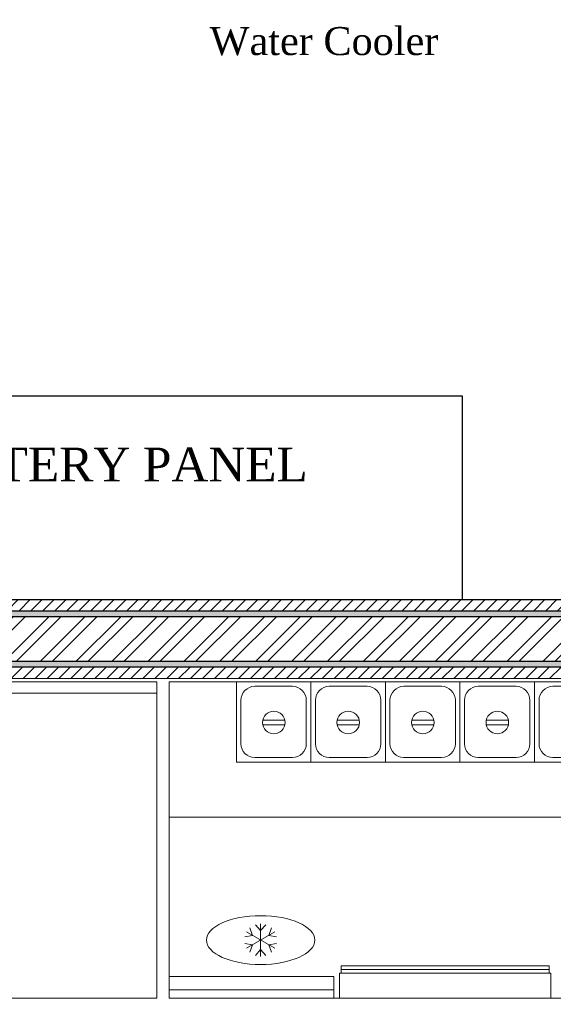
# Model space of a CAD drawing. Extents: x 3940905 to 4145695, y 925352 to 1109797.
# Tile 36 of 256: x 3948583 to 3949765, y 1096043 to 1098221. Entities that reach past the tile are written whole.
import ezdxf

# ---------------------------------------------------------------- set-up
doc = ezdxf.new("R2010")
doc.units = 0
doc.header["$LTSCALE"] = 750
doc.header["$MEASUREMENT"] = 0
doc.linetypes.add('DASHED', pattern=[0.75, 0.5, -0.25])
for name, color, linetype, lineweight in [('CIVIL WALLS', 7, 'CONTINUOUS', 30), ('CKD Equipments', 252, 'CONTINUOUS', 0), ('FURN', 15, 'CONTINUOUS', 5)]:
    doc.layers.add(name, color=color, linetype=linetype, lineweight=lineweight)
doc.layers.add('S-Hatch_8', color=7, linetype='CONTINUOUS')
doc.layers.add('TEXT', color=7, linetype='CONTINUOUS')
doc.styles.add('TXT1', font='times.ttf')

msp = doc.modelspace()

# ---------------------------------------------------------------- hatches: boundary and pattern name
at = {"layer": 'CIVIL WALLS', "true_color": 0x136734}
h = msp.add_hatch(dxfattribs=at)
h.set_pattern_fill('AR-CONC', color=116, scale=3)
h.set_pattern_definition([(50, (-29351.53, 53880.322), (21.51780548, -1.88256405), [2.25, -24.75]), (355, (-29351.53, 53880.322), (-4.16254001, 22.56576401), [1.8, -19.8]), (100.45144446, (-29349.737, 53880.165), (17.3552654, 20.68319973), [1.91220576, -21.03426336]), (46.1842, (-29351.53, 53886.322), (32.01723992, -4.96557842), [3.375, -37.125]), (96.6356355, (-29348.862, 53885.91), (28.03985837, 29.22355802), [2.86831026, -31.5514128]), (351.184164, (-29351.53, 53886.322), (28.03985835, 29.223558), [2.7, -29.70000003]), (21, (-29348.53, 53884.822), (17.90721156, -12.07856672), [2.25, -24.75]), (326, (-29348.53, 53884.822), (7.29945996, 21.75450135), [1.8, -19.8]), (71.45144474, (-29347.037, 53883.816), (25.2066713, 9.67593458), [1.9122057, -21.03426336]), (37.5, (-29351.53, 53880.322), (0.36479566, 9.986815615), [0, -19.56, 0, -20.1, 0, -19.875]), (7.5, (-29351.53, 53880.322), (7.892086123, 11.832351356), [0, -11.46, 0, -19.11, 0, -7.575]), (327.5, (-29358.22, 53880.322), (16.014673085, -0.676646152), [0, -7.5, 0, -23.4, 0, -31.05]), (317.5, (-29361.22, 53880.322), (17.49558508, 3.00314947), [0, -9.75, 0, -15.54, 0, -22.05])])
h.paths.add_polyline_path([(3951086, 1096913.4), (3951086, 1096801.1), (3947947.4, 1096801.1), (3947947.4, 1096095.1), (3947847.4, 1096095.1), (3947847.4, 1096901.1), (3950487, 1096901.1), (3950487, 1096913.6)])
h.paths.add_polyline_path([(3951086, 1096901.1), (3951086, 1096788.6), (3947959.9, 1096788.6), (3947959.9, 1096082.6), (3947834.9, 1096082.6), (3947834.9, 1096913.6), (3950607, 1096913.6), (3950606.9, 1096901.1)])
h.paths.add_polyline_path([(3947947.4, 1095121.2), (3947847.4, 1095121.2), (3947847.4, 1094264.9), (3947947.4, 1094264.9)], flags=16)
h.paths.add_polyline_path([(3947959.9, 1095133.7), (3947834.9, 1095133.7), (3947834.9, 1094252.4), (3947959.9, 1094252.4)])
at = {"layer": 'S-Hatch_8'}
h = msp.add_hatch(dxfattribs=at)
h.set_pattern_fill('ANSI31', color=6, scale=150)
h.set_pattern_definition([(45, (-29351.53, 53880.322), (-13.25825215, 13.25825215), [])])
h.paths.add_polyline_path([(3947959.9, 1095133.7), (3947834.9, 1095133.7), (3947834.9, 1094252.4), (3947959.9, 1094252.4)], flags=16)
h.paths.add_polyline_path([(3947984.9, 1095158.7), (3947809.9, 1095158.7), (3947809.9, 1094227.4), (3947984.9, 1094227.4)])
h.paths.add_polyline_path([(3951086, 1096913.6), (3951086, 1096788.6), (3947959.9, 1096788.6), (3947959.9, 1096082.6), (3947834.9, 1096082.6), (3947834.9, 1096913.6)], flags=16)
h.paths.add_polyline_path([(3954385.8, 1096183.1), (3956037.1, 1096183.1), (3956037.1, 1096058.1), (3954385.8, 1096058.1)], flags=17)
h.paths.add_polyline_path([(3954385.8, 1096208.1), (3956062.1, 1096208.1), (3956062.1, 1096033.1), (3954385.8, 1096033.1)])
h.paths.add_polyline_path([(3955912.1, 1094852.9), (3955912.1, 1095283.1), (3956037.1, 1095283.1), (3956037.1, 1094852.9), (3957062.1, 1094852.9), (3957062.1, 1094727.8), (3954686, 1094727.7), (3954686, 1094852.8)], flags=16)
h.paths.add_polyline_path([(3955887.1, 1094877.8), (3955887.1, 1095283.1), (3956062.1, 1095283.1), (3956062.1, 1094877.8), (3957087.1, 1094877.8), (3957087.1, 1094702.8), (3954686, 1094702.8), (3954686, 1094877.8)])
h.paths.add_polyline_path([(3959876.8, 1095338.3), (3959875.2, 1097613.8), (3959764.3, 1097613.6), (3959764.3, 1096588.6), (3958437.1, 1096588.6), (3958437.1, 1097672.6), (3958312.1, 1097672.6), (3958312.1, 1094425.5), (3958437.1, 1094425.5), (3958437.1, 1096463.6), (3959764.3, 1096463.6), (3959764.3, 1095463), (3959237.1, 1095463.1), (3959237.1, 1095338.1)], flags=17)
h.paths.add_polyline_path([(3959875.2, 1097638.6), (3959739.3, 1097638.6), (3959739.3, 1096613.6), (3958462.1, 1096613.6), (3958462.1, 1097697.6), (3958287.1, 1097697.6), (3958287.1, 1094400.5), (3958462.1, 1094400.5), (3958462.1, 1096438.6), (3959739.3, 1096438.6), (3959739.3, 1095488), (3959212.1, 1095488.1), (3959212.1, 1095313.1), (3959876.8, 1095313.5)])
h.paths.add_polyline_path([(3958437.1, 1098686.4), (3958803.7, 1098686.4), (3958803.7, 1098811.4), (3958313.6, 1098811.4), (3958313.6, 1098472.6), (3958437.1, 1098472.6)], flags=16)
h.paths.add_polyline_path([(3958462.1, 1098661.4), (3958803.7, 1098661.4), (3958803.7, 1098836.4), (3958287.1, 1098836.4), (3958287.1, 1098447.6), (3958462.1, 1098447.6)])
h.paths.add_polyline_path([(3956431.6, 1098686.4), (3956431.6, 1101647.6), (3956556.6, 1101647.6), (3956556.6, 1098811.4), (3957361.3, 1098811.4), (3957361.3, 1098686.4)], flags=16)
h.paths.add_polyline_path([(3956406.6, 1098661.4), (3956406.6, 1101672.6), (3956581.6, 1101672.6), (3956581.6, 1098836.4), (3957386.3, 1098836.4), (3957386.3, 1098661.4)])
h.paths.add_polyline_path([(3950607, 1096938.6), (3950607, 1096913.6), (3950487, 1096913.6), (3950487, 1096938.6), (3947809.9, 1096938.6), (3947809.9, 1096057.6), (3947984.9, 1096057.6), (3947984.9, 1096763.6), (3951086, 1096763.1), (3951086, 1096938.6)])
at = {"layer": 'S-Hatch_8', "true_color": 0x636466}
h = msp.add_hatch(dxfattribs=at)
h.set_pattern_fill('ANSI32', color=251, scale=150)
h.set_pattern_definition([(45, (-29351.53, 53880.32), (-39.77475644, 39.77475644), []), (45, (-29325.013, 53880.32), (-39.77475644, 39.77475644), [])])
h.paths.add_polyline_path([(3951086, 1096901.1), (3951086, 1096801.1), (3947947.4, 1096801.1), (3947947.4, 1096095.1), (3947847.4, 1096095.1), (3947847.4, 1096901.1), (3950487, 1096901.1), (3950487, 1096853.2), (3950607, 1096853.2), (3950607, 1096901.1)])

# ---------------------------------------------------------------- linework, layer by layer
at = {"layer": 'CIVIL WALLS', "color": 6}
msp.add_lwpolyline([(3950607, 1096938.6), (3950757, 1096938.6), (3951086, 1096938.6), (3951086, 1096763.1), (3947984.9, 1096763.6), (3947984.9, 1096057.6), (3947809.9, 1096057.6), (3947809.9, 1096938.6), (3950487, 1096938.6)], dxfattribs=at)
at = {"layer": 'CIVIL WALLS', "color": 116, "true_color": 0x136734}
msp.add_lwpolyline([(3950607, 1096913.6), (3950756.9, 1096913.6), (3951086, 1096913.6), (3951086, 1096788.6), (3947959.9, 1096788.6), (3947959.9, 1096082.6), (3947834.9, 1096082.6), (3947834.9, 1096913.6), (3950487, 1096913.6)], dxfattribs=at)
at = {"layer": 'CIVIL WALLS'}
msp.add_lwpolyline([(3951086, 1096901.1), (3951086, 1096801.1), (3947947.4, 1096801.1), (3947947.4, 1096095.1), (3947847.4, 1096095.1), (3947847.4, 1096901.1), (3950487, 1096901.1), (3950487, 1096853.2), (3950607, 1096853.2), (3950607, 1096901.1)], close=True, dxfattribs=at)
at = {"layer": 'CKD Equipments', "ltscale": 2}
msp.add_line((3948886.7, 1096756.4), (3948114.7, 1096756.4), dxfattribs=at)
at = {"layer": 'CKD Equipments', "lineweight": 5}
for p, q in [((3948886.7, 1096056.2, 174.6), (3948886.7, 1096756.4, 174.6)), ((3948114.7, 1096731.4), (3948886.7, 1096731.4)), ((3948886.7, 1096056.4), (3948114.7, 1096056.4))]:
    msp.add_line(p, q, dxfattribs=at)
at = {"layer": 'CKD Equipments'}
for p, q in [((3948914, 1096056.4), (3948914, 1096756.4)), ((3948914, 1096756.4), (3950714, 1096756.4)), ((3949063, 1096578.6), (3949063, 1096756.4)), ((3949063, 1096756.4), (3949228.1, 1096756.4)), ((3949228.1, 1096578.6), (3949228.1, 1096756.4)), ((3949228.1, 1096756.4), (3949393.2, 1096756.4)), ((3949228.1, 1096578.6), (3949228.1, 1096756.4)), ((3949228.1, 1096756.4), (3949228.1, 1096578.6)), ((3949393.2, 1096578.6), (3949393.2, 1096756.4)), ((3949393.2, 1096756.4), (3949558.3, 1096756.4)), ((3949393.2, 1096578.6), (3949393.2, 1096756.4)), ((3949393.2, 1096578.6), (3949393.2, 1096756.4)), ((3949393.2, 1096756.4), (3949393.2, 1096578.6)), ((3949558.3, 1096578.6), (3949558.3, 1096756.4)), ((3949558.3, 1096756.4), (3949723.4, 1096756.4)), ((3949558.3, 1096578.6), (3949558.3, 1096756.4)), ((3949558.3, 1096756.4), (3949558.3, 1096578.6)), ((3949635.5, 1096756.4), (3949800.6, 1096756.4)), ((3949723.4, 1096578.6), (3949723.4, 1096756.4)), ((3949723.4, 1096756.4), (3949888.5, 1096756.4)), ((3949723.4, 1096578.6), (3949723.4, 1096756.4)), ((3949723.4, 1096756.4), (3949723.4, 1096578.6)), ((3949103.6, 1096746.2), (3949187.4, 1096746.2)), ((3949268.7, 1096746.2), (3949352.5, 1096746.2)), ((3949433.8, 1096746.2), (3949517.6, 1096746.2)), ((3949598.9, 1096746.2), (3949682.7, 1096746.2)), ((3949764, 1096746.2), (3949847.8, 1096746.2)), ((3949073.1, 1096619.2), (3949073.1, 1096715.7)), ((3949217.9, 1096715.7), (3949217.9, 1096619.2)), ((3949238.2, 1096619.2), (3949238.2, 1096715.7)), ((3949383, 1096715.7), (3949383, 1096619.2)), ((3949403.3, 1096619.2), (3949403.3, 1096715.7)), ((3949403.3, 1096619.2), (3949403.3, 1096715.7)), ((3949548.1, 1096715.7), (3949548.1, 1096619.2)), ((3949568.4, 1096619.2), (3949568.4, 1096715.7)), ((3949713.2, 1096715.7), (3949713.2, 1096619.2)), ((3949733.5, 1096619.2), (3949733.5, 1096715.7)), ((3949170.3, 1096671.2), (3949121.3, 1096671.2)), ((3949335.4, 1096671.2), (3949286.4, 1096671.2)), ((3949500.5, 1096671.2), (3949451.5, 1096671.2)), ((3949665.6, 1096671.2), (3949616.6, 1096671.2)), ((3949121.3, 1096661.2), (3949170.3, 1096661.2)), ((3949286.4, 1096661.2), (3949335.4, 1096661.2)), ((3949451.5, 1096661.2), (3949500.5, 1096661.2)), ((3949616.6, 1096661.2), (3949665.6, 1096661.2)), ((3949187.4, 1096588.7), (3949103.6, 1096588.7)), ((3949352.5, 1096588.7), (3949268.7, 1096588.7)), ((3949517.6, 1096588.7), (3949433.8, 1096588.7)), ((3949682.7, 1096588.7), (3949598.9, 1096588.7)), ((3949847.8, 1096588.7), (3949764, 1096588.7)), ((3949228.1, 1096578.6), (3949063, 1096578.6)), ((3949393.2, 1096578.6), (3949228.1, 1096578.6)), ((3949558.3, 1096578.6), (3949393.2, 1096578.6)), ((3949723.4, 1096578.6), (3949558.3, 1096578.6)), ((3949888.5, 1096578.6), (3949723.4, 1096578.6)), ((3950714, 1096456.4, 286.1), (3948914, 1096456.4)), ((3950714, 1096056.4), (3948914, 1096056.4))]:
    msp.add_line(p, q, dxfattribs=at)
at = {"layer": 'CKD Equipments', "color": 1, "ltscale": 700}
for p, q in [((3949098.5, 1096195.1, -660), (3949092.9, 1096211.6, -660)), ((3949116.7, 1096205.6, -660), (3949105.2, 1096218.7, -660)), ((3949116.7, 1096148.6, -660), (3949116.7, 1096220.6, -660)), ((3949116.7, 1096205.6, -660), (3949128.1, 1096218.7, -660)), ((3949134.9, 1096195.1, -660), (3949140.5, 1096211.6, -660)), ((3949098.5, 1096195.1, -660), (3949081.4, 1096191.7, -660)), ((3949147.9, 1096166.6, -660), (3949085.5, 1096202.6, -660)), ((3949147.9, 1096202.6, -660), (3949085.5, 1096166.6, -660)), ((3949134.9, 1096195.1, -660), (3949152, 1096191.7, -660)), ((3949098.5, 1096174.1, -660), (3949081.4, 1096177.4, -660)), ((3949098.5, 1096174.1, -660), (3949092.9, 1096157.6, -660)), ((3949134.9, 1096174.1, -660), (3949152, 1096177.4, -660)), ((3949134.9, 1096174.1, -660), (3949140.5, 1096157.6, -660)), ((3949116.7, 1096163.6, -660), (3949105.2, 1096150.4, -660)), ((3949116.7, 1096163.6, -660), (3949128.1, 1096150.4, -660))]:
    msp.add_line(p, q, dxfattribs=at)
at = {"layer": 'CKD Equipments', "linetype": 'DASHED', "ltscale": 25}
for p, q in [((3949295.3, 1096127.9), (3949755.8, 1096127.9)), ((3949295.3, 1096127.9), (3949295.3, 1096111.4)), ((3949755.8, 1096127.9), (3949755.8, 1096111.4)), ((3949291.3, 1096111.4), (3949759.9, 1096111.4)), ((3949291.3, 1096056.4), (3949291.3, 1096111.4)), ((3949295.3, 1096119.6), (3949755.8, 1096119.6)), ((3949759.9, 1096111.4), (3949759.9, 1096056.4)), ((3949759.9, 1096056.4), (3949291.3, 1096056.4))]:
    msp.add_line(p, q, dxfattribs=at)
at = {"layer": 'CKD Equipments'}
for centre in [(3949145.8, 1096666.2), (3949310.9, 1096666.2), (3949476, 1096666.2), (3949641.1, 1096666.2)]:
    msp.add_circle(centre, 25, dxfattribs=at)
for centre, start, end in [((3949103.6, 1096715.7), 90, 180), ((3949187.4, 1096715.7), 0, 90), ((3949268.7, 1096715.7), 90, 180), ((3949352.5, 1096715.7), 0, 90), ((3949433.8, 1096715.7), 90, 180), ((3949517.6, 1096715.7), 0, 90), ((3949598.9, 1096715.7), 90, 180), ((3949682.7, 1096715.7), 0, 90), ((3949764, 1096715.7), 90, 180), ((3949103.6, 1096619.2), 180, 270), ((3949187.4, 1096619.2), 270, 0), ((3949268.7, 1096619.2), 180, 270), ((3949352.5, 1096619.2), 270, 0), ((3949433.8, 1096619.2), 180, 270), ((3949517.6, 1096619.2), 270, 0), ((3949598.9, 1096619.2), 180, 270), ((3949682.7, 1096619.2), 270, 0), ((3949764, 1096619.2), 180, 270)]:
    msp.add_arc(centre, 30.5, start, end, dxfattribs=at)
at = {"layer": 'CKD Equipments', "color": 1, "ltscale": 700, "extrusion": (0, 0, -1)}
msp.add_ellipse((3949116.7, 1096184.6, -660), major_axis=(120, 0), ratio=0.45, dxfattribs=at)
at = {"layer": 'CKD Equipments'}
for points in [[(3948914, 1096104.4, -10633.3), (3948914, 1096104.4, -10099.3), (3949278.8, 1096104.4, -10099.3), (3949278.8, 1096104.4, -10633.3)], [(3948914, 1096104.4, -10099.3), (3948914, 1096056.4, -10099.3), (3949278.8, 1096056.4, -10099.3), (3949278.8, 1096104.4, -10099.3)], [(3948914, 1096056.4, -10633.3), (3948914, 1096104.4, -10633.3), (3949278.8, 1096104.4, -10633.3), (3949278.8, 1096056.4, -10633.3)], [(3948914, 1096074.4, -10219.3), (3949278.8, 1096074.4, -10219.3), (3949278.8, 1096056.4, -10219.3), (3948914, 1096056.4, -10219.3)], [(3948914, 1096074.4, -10219.3), (3948914, 1096074.4, -10117.3), (3949278.8, 1096074.4, -10117.3), (3949278.8, 1096074.4, -10219.3)], [(3948914, 1096056.4, -10117.3), (3948914, 1096074.4, -10117.3), (3949278.8, 1096074.4, -10117.3), (3949278.8, 1096056.4, -10117.3)], [(3948914, 1096056.4, -10219.3), (3948914, 1096056.4, -10633.3), (3949278.8, 1096056.4, -10633.3), (3949278.8, 1096056.4, -10219.3)], [(3948914, 1096056.4, -10117.3), (3949278.8, 1096056.4, -10117.3), (3949278.8, 1096056.4, -10099.3), (3948914, 1096056.4, -10099.3)]]:
    msp.add_3dface(points, dxfattribs=at)
for points, invisible_edges in [([(3948914, 1096074.4, -10219.3), (3948914, 1096104.4, -10633.3), (3948914, 1096104.4, -10099.3), (3948914, 1096074.4, -10117.3)], 5), ([(3948914, 1096104.4, -10633.3), (3948914, 1096056.4, -10633.3), (3948914, 1096056.4, -10219.3), (3948914, 1096074.4, -10219.3)], 8), ([(3948914, 1096056.4, -10099.3), (3948914, 1096056.4, -10117.3), (3948914, 1096074.4, -10117.3), (3948914, 1096104.4, -10099.3)], 4), ([(3949278.8, 1096074.4, -10219.3), (3949278.8, 1096104.4, -10633.3), (3949278.8, 1096104.4, -10099.3), (3949278.8, 1096074.4, -10117.3)], 5), ([(3949278.8, 1096104.4, -10633.3), (3949278.8, 1096056.4, -10633.3), (3949278.8, 1096056.4, -10219.3), (3949278.8, 1096074.4, -10219.3)], 8), ([(3949278.8, 1096056.4, -10099.3), (3949278.8, 1096056.4, -10117.3), (3949278.8, 1096074.4, -10117.3), (3949278.8, 1096104.4, -10099.3)], 4)]:
    msp.add_3dface(points, dxfattribs=dict(at, invisible_edges=invisible_edges))
at = {"layer": 'FURN', "lineweight": 30}
msp.add_lwpolyline([(3949563.9, 1097388.6), (3947814.6, 1097388.6), (3947814.6, 1096938.6), (3949563.9, 1096938.6)], close=True, dxfattribs=at)

# ---------------------------------------------------------------- texts
at = {"layer": 'TEXT', "attachment_point": 1, "style": 'TXT1'}
for s, insert, char_height, width in [('\\pxqc;\\PWater Cooler', (3948789.2, 1098308.5), 61.963, 935.943), ('UPS BATTERY PANEL', (3948069.4, 1097274.5), 75, 1208.385)]:
    msp.add_mtext(s, dxfattribs=dict(at, insert=insert, char_height=char_height, width=width))

doc.saveas('drawing.dxf')
